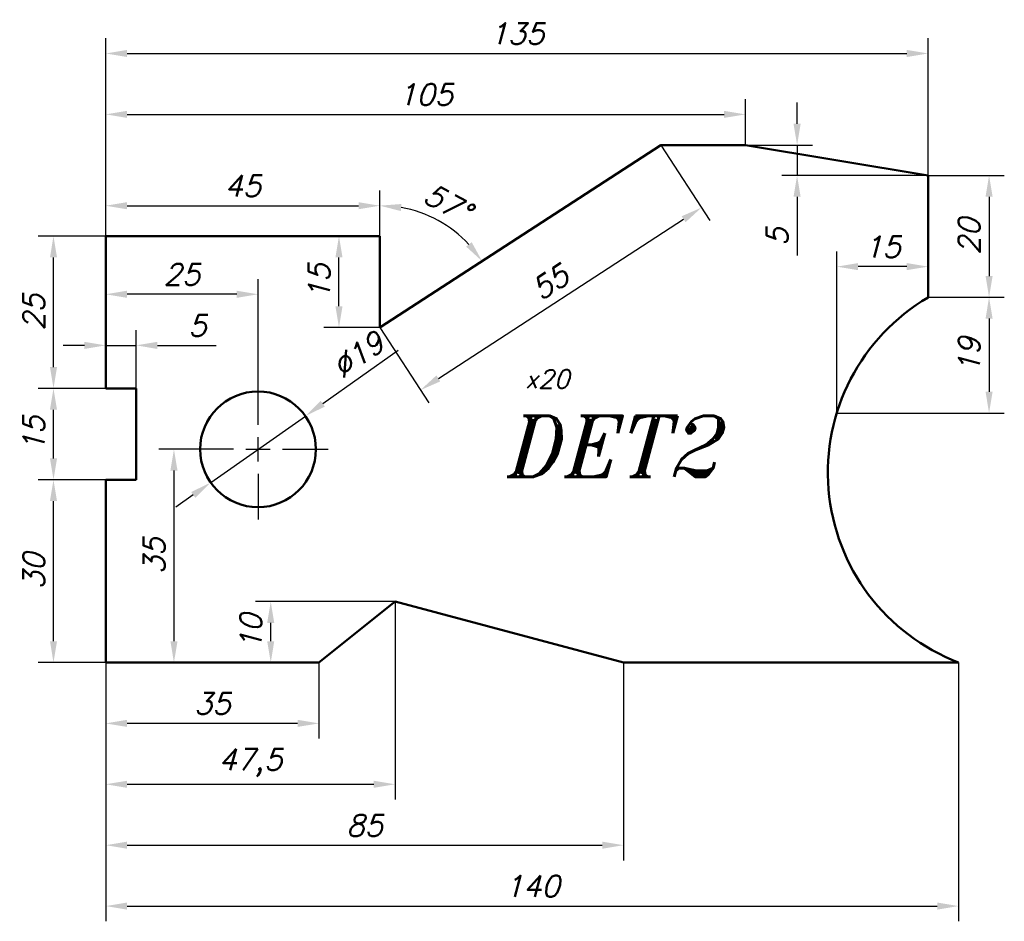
# Model space of a CAD drawing. Extents: x 56 to 218, y 18 to 166.
import ezdxf

# ---------------------------------------------------------------- set-up
doc = ezdxf.new("R2010")
doc.units = 0
doc.header["$LTSCALE"] = 0.3
doc.header["$PDMODE"] = 1
doc.header["$PDSIZE"] = 2
doc.layers.get('0').update_dxf_attribs({"linetype": 'CONTINUOUS', "lineweight": 50})
doc.layers.get('DEFPOINTS').update_dxf_attribs({"linetype": 'CONTINUOUS'})
doc.layers.add('WYM', color=6, linetype='CONTINUOUS')
doc.styles.add('ROMANT', font='ROMANT.SHX', dxfattribs={"oblique": 15})
doc.styles.add('STANDPN', font='TXT.SHX', dxfattribs={"oblique": 15})
doc.dimstyles.get("Standard").update_dxf_attribs({"dimtxt": 3.5, "dimasz": 3.5, "dimexe": 2.5, "dimexo": 0, "dimgap": 1.5, "dimtad": 1, "dimdec": 3, "dimtxsty": 'STANDPN', "dimcen": -3, "dimdle": 1.25, "dimclrt": 150, "dimadec": 0, "dimazin": 2, "dimtfac": 0.6, "dimtdec": 3, "dimtmove": 0, "dimatfit": 3, "dimfxl": 1, "dimtvp": 1.285714, "dimtolj": 1, "dimarcsym": 0})

# ---------------------------------------------------------------- blocks, each defined once
blk = doc.blocks.new('*D0')
at = {"layer": 'DEFPOINTS', "color": 0, "transparency": 16777216}
for p in [(61.43, 90), (70, 90), (70, 60)]:
    blk.add_point(p, dxfattribs=at)
at = {"layer": 'WYM', "color": 0, "lineweight": -2, "transparency": 16777216}
for p, q in [((70, 90), (58.93, 90)), ((61.43, 63.5), (61.43, 86.5)), ((70, 60), (58.93, 60))]:
    blk.add_line(p, q, dxfattribs=at)
at = {"layer": 'WYM', "color": 0, "transparency": 16777216}
for points in [[(60.85, 86.5), (62.01, 86.5), (61.43, 90)], [(60.85, 63.5), (62.01, 63.5), (61.43, 60)]]:
    blk.add_solid(points, dxfattribs=at)
at = {"layer": 'WYM', "color": 150, "transparency": 16777216, "insert": (58.18, 75), "char_height": 3.5, "attachment_point": 5, "rotation": 90, "style": 'STANDPN'}
blk.add_mtext('\\A1;30', dxfattribs=at)
blk = doc.blocks.new('*D1')
at = {"layer": 'DEFPOINTS', "color": 0, "transparency": 16777216}
for p in [(61.43, 105), (70, 105), (70, 90)]:
    blk.add_point(p, dxfattribs=at)
at = {"layer": 'WYM', "color": 0, "lineweight": -2, "transparency": 16777216}
for p, q in [((70, 105), (58.93, 105)), ((61.43, 93.5), (61.43, 101.5))]:
    blk.add_line(p, q, dxfattribs=at)
at = {"layer": 'WYM', "color": 0, "transparency": 16777216}
for points in [[(60.85, 101.5), (62.01, 101.5), (61.43, 105)], [(60.85, 93.5), (62.01, 93.5), (61.43, 90)]]:
    blk.add_solid(points, dxfattribs=at)
at = {"layer": 'WYM', "color": 150, "transparency": 16777216, "insert": (58.18, 97.5), "char_height": 3.5, "attachment_point": 5, "rotation": 90, "style": 'STANDPN'}
blk.add_mtext('\\A1;15', dxfattribs=at)
blk = doc.blocks.new('*D2')
at = {"layer": 'DEFPOINTS', "color": 0, "transparency": 16777216}
for p in [(61.43, 130), (70, 130), (70, 105)]:
    blk.add_point(p, dxfattribs=at)
at = {"layer": 'WYM', "color": 0, "lineweight": -2, "transparency": 16777216}
for p, q in [((70, 130), (58.93, 130)), ((61.43, 108.5), (61.43, 126.5))]:
    blk.add_line(p, q, dxfattribs=at)
at = {"layer": 'WYM', "color": 0, "transparency": 16777216}
for points in [[(60.85, 126.5), (62.01, 126.5), (61.43, 130)], [(60.85, 108.5), (62.01, 108.5), (61.43, 105)]]:
    blk.add_solid(points, dxfattribs=at)
at = {"layer": 'WYM', "color": 150, "transparency": 16777216, "insert": (58.18, 117.5), "char_height": 3.5, "attachment_point": 5, "rotation": 90, "style": 'STANDPN'}
blk.add_mtext('\\A1;25', dxfattribs=at)
blk = doc.blocks.new('*D3')
at = {"layer": 'DEFPOINTS', "color": 0, "transparency": 16777216}
for p in [(70, 60), (105, 60), (70, 50)]:
    blk.add_point(p, dxfattribs=at)
at = {"layer": 'WYM', "color": 0, "lineweight": -2, "transparency": 16777216}
for p, q in [((70, 60), (70, 47.5)), ((105, 60), (105, 47.5)), ((101.5, 50), (73.5, 50))]:
    blk.add_line(p, q, dxfattribs=at)
at = {"layer": 'WYM', "color": 0, "transparency": 16777216}
for points in [[(73.5, 50.58), (73.5, 49.42), (70, 50)], [(101.5, 50.58), (101.5, 49.42), (105, 50)]]:
    blk.add_solid(points, dxfattribs=at)
at = {"layer": 'WYM', "color": 150, "transparency": 16777216, "insert": (87.5, 53.25), "char_height": 3.5, "attachment_point": 5, "style": 'STANDPN'}
blk.add_mtext('\\A1;35', dxfattribs=at)
blk = doc.blocks.new('*D4')
at = {"layer": 'DEFPOINTS', "color": 0, "transparency": 16777216}
for p in [(117.5, 70), (70, 60), (117.5, 40)]:
    blk.add_point(p, dxfattribs=at)
at = {"layer": 'WYM', "color": 0, "lineweight": -2, "transparency": 16777216}
for p, q in [((117.5, 70), (117.5, 37.5)), ((70, 60), (70, 37.5)), ((73.5, 40), (114, 40))]:
    blk.add_line(p, q, dxfattribs=at)
at = {"layer": 'WYM', "color": 0, "transparency": 16777216}
for points in [[(73.5, 40.58), (73.5, 39.42), (70, 40)], [(114, 40.58), (114, 39.42), (117.5, 40)]]:
    blk.add_solid(points, dxfattribs=at)
at = {"layer": 'WYM', "color": 150, "transparency": 16777216, "insert": (93.75, 43.54), "char_height": 3.5, "attachment_point": 5, "style": 'STANDPN'}
blk.add_mtext('\\A1;47,5', dxfattribs=at)
blk = doc.blocks.new('*D5')
at = {"layer": 'DEFPOINTS', "color": 0, "transparency": 16777216}
for p in [(70, 60), (155, 60), (155, 30)]:
    blk.add_point(p, dxfattribs=at)
at = {"layer": 'WYM', "color": 0, "lineweight": -2, "transparency": 16777216}
for p, q in [((70, 60), (70, 27.5)), ((155, 60), (155, 27.5)), ((73.5, 30), (151.5, 30))]:
    blk.add_line(p, q, dxfattribs=at)
at = {"layer": 'WYM', "color": 0, "transparency": 16777216}
for points in [[(73.5, 30.58), (73.5, 29.42), (70, 30)], [(151.5, 30.58), (151.5, 29.42), (155, 30)]]:
    blk.add_solid(points, dxfattribs=at)
at = {"layer": 'WYM', "color": 150, "transparency": 16777216, "insert": (112.5, 33.25), "char_height": 3.5, "attachment_point": 5, "style": 'STANDPN'}
blk.add_mtext('\\A1;85', dxfattribs=at)
blk = doc.blocks.new('*D6')
at = {"layer": 'DEFPOINTS', "color": 0, "transparency": 16777216}
for p in [(70, 60), (210, 60), (210, 20)]:
    blk.add_point(p, dxfattribs=at)
at = {"layer": 'WYM', "color": 0, "lineweight": -2, "transparency": 16777216}
for p, q in [((70, 60), (70, 17.5)), ((210, 60), (210, 17.5)), ((73.5, 20), (206.5, 20))]:
    blk.add_line(p, q, dxfattribs=at)
at = {"layer": 'WYM', "color": 0, "transparency": 16777216}
for points in [[(73.5, 20.58), (73.5, 19.42), (70, 20)], [(206.5, 20.58), (206.5, 19.42), (210, 20)]]:
    blk.add_solid(points, dxfattribs=at)
at = {"layer": 'WYM', "color": 150, "transparency": 16777216, "insert": (140, 23.25), "char_height": 3.5, "attachment_point": 5, "style": 'STANDPN'}
blk.add_mtext('\\A1;140', dxfattribs=at)
blk = doc.blocks.new('*D7')
at = {"layer": 'DEFPOINTS', "color": 0, "transparency": 16777216}
for p in [(75, 112.07), (70, 105), (75, 105)]:
    blk.add_point(p, dxfattribs=at)
at = {"layer": 'WYM', "color": 0, "lineweight": -2, "transparency": 16777216}
for p, q in [((70, 105), (70, 114.57)), ((75, 105), (75, 114.57)), ((66.5, 112.07), (63, 112.07)), ((70, 112.07), (75, 112.07)), ((78.5, 112.07), (88.11, 112.07))]:
    blk.add_line(p, q, dxfattribs=at)
at = {"layer": 'WYM', "color": 0, "transparency": 16777216}
for points in [[(66.5, 112.65), (66.5, 111.48), (70, 112.07)], [(78.5, 112.65), (78.5, 111.48), (75, 112.07)]]:
    blk.add_solid(points, dxfattribs=at)
at = {"layer": 'WYM', "color": 150, "transparency": 16777216, "insert": (85.06, 115.32), "char_height": 3.5, "attachment_point": 5, "style": 'STANDPN'}
blk.add_mtext('\\A1;5', dxfattribs=at)
blk = doc.blocks.new('*D8')
at = {"layer": 'DEFPOINTS', "color": 0, "transparency": 16777216}
for p in [(70, 122.35), (70, 120.46), (95, 106.5)]:
    blk.add_point(p, dxfattribs=at)
at = {"layer": 'WYM', "color": 0, "lineweight": -2, "transparency": 16777216}
for p, q in [((95, 106.5), (95, 122.96)), ((70, 122.35), (70, 117.96)), ((91.5, 120.46), (73.5, 120.46))]:
    blk.add_line(p, q, dxfattribs=at)
at = {"layer": 'WYM', "color": 0, "transparency": 16777216}
for points in [[(73.5, 121.04), (73.5, 119.87), (70, 120.46)], [(91.5, 121.04), (91.5, 119.87), (95, 120.46)]]:
    blk.add_solid(points, dxfattribs=at)
at = {"layer": 'WYM', "color": 150, "transparency": 16777216, "insert": (82.5, 123.71), "char_height": 3.5, "attachment_point": 5, "style": 'STANDPN'}
blk.add_mtext('\\A1;25', dxfattribs=at)
blk = doc.blocks.new('*D9')
at = {"layer": 'DEFPOINTS', "color": 0, "transparency": 16777216}
for p in [(83.5, 95), (81.2, 60), (83.64, 60)]:
    blk.add_point(p, dxfattribs=at)
at = {"layer": 'WYM', "color": 0, "lineweight": -2, "transparency": 16777216}
for p, q in [((83.5, 95), (78.7, 95)), ((81.2, 91.5), (81.2, 63.5)), ((83.64, 60), (78.7, 60))]:
    blk.add_line(p, q, dxfattribs=at)
at = {"layer": 'WYM', "color": 0, "transparency": 16777216}
for points in [[(80.62, 91.5), (81.79, 91.5), (81.2, 95)], [(80.62, 63.5), (81.79, 63.5), (81.2, 60)]]:
    blk.add_solid(points, dxfattribs=at)
at = {"layer": 'WYM', "color": 150, "transparency": 16777216, "insert": (77.95, 77.5), "char_height": 3.5, "attachment_point": 5, "rotation": 90, "style": 'STANDPN'}
blk.add_mtext('\\A1;35', dxfattribs=at)
blk = doc.blocks.new('*D10')
at = {"layer": 'DEFPOINTS', "color": 0, "transparency": 16777216}
for p in [(102.77, 100.47), (87.23, 89.53)]:
    blk.add_point(p, dxfattribs=at)
at = {"layer": 'WYM', "color": 0, "lineweight": -2, "transparency": 16777216}
for p, q in [((118.02, 111.21), (105.63, 102.48)), ((87.23, 89.53), (102.77, 100.47)), ((84.37, 87.52), (81.51, 85.5))]:
    blk.add_line(p, q, dxfattribs=at)
at = {"layer": 'WYM', "color": 0, "transparency": 16777216}
for points in [[(105.29, 102.96), (105.97, 102.01), (102.77, 100.47)], [(84.03, 87.99), (84.71, 87.04), (87.23, 89.53)]]:
    blk.add_solid(points, dxfattribs=at)
at = {"layer": 'WYM', "color": 150, "transparency": 16777216, "insert": (111.39, 110.51), "char_height": 3.5, "attachment_point": 5, "rotation": 35.152, "style": 'STANDPN'}
blk.add_mtext('\\A1;∅19', dxfattribs=at)
blk = doc.blocks.new('*D11')
at = {"layer": 'DEFPOINTS', "color": 0, "transparency": 16777216}
for p in [(108.29, 130), (115, 130), (115, 115)]:
    blk.add_point(p, dxfattribs=at)
at = {"layer": 'WYM', "color": 0, "lineweight": -2, "transparency": 16777216}
for p, q in [((115, 130), (105.79, 130)), ((108.29, 118.5), (108.29, 126.5)), ((115, 115), (105.79, 115))]:
    blk.add_line(p, q, dxfattribs=at)
at = {"layer": 'WYM', "color": 0, "transparency": 16777216}
for points in [[(107.71, 126.5), (108.87, 126.5), (108.29, 130)], [(107.71, 118.5), (108.87, 118.5), (108.29, 115)]]:
    blk.add_solid(points, dxfattribs=at)
at = {"layer": 'WYM', "color": 150, "transparency": 16777216, "insert": (105.04, 122.5), "char_height": 3.5, "attachment_point": 5, "rotation": 90, "style": 'STANDPN'}
blk.add_mtext('\\A1;15', dxfattribs=at)
blk = doc.blocks.new('*D12')
at = {"layer": 'DEFPOINTS', "color": 0, "transparency": 16777216}
for p in [(161.13, 144.96), (167.79, 134.69), (115, 115)]:
    blk.add_point(p, dxfattribs=at)
at = {"layer": 'WYM', "color": 0, "lineweight": -2, "transparency": 16777216}
for p, q in [((161.13, 144.96), (169.15, 132.59)), ((124.6, 106.64), (164.86, 132.78)), ((115, 115), (123.03, 102.64))]:
    blk.add_line(p, q, dxfattribs=at)
at = {"layer": 'WYM', "color": 0, "transparency": 16777216}
for points in [[(164.54, 133.27), (165.18, 132.29), (167.79, 134.69)], [(124.28, 107.13), (124.92, 106.15), (121.67, 104.73)]]:
    blk.add_solid(points, dxfattribs=at)
at = {"layer": 'WYM', "color": 150, "transparency": 16777216, "insert": (142.96, 122.44), "char_height": 3.5, "attachment_point": 5, "rotation": 33, "style": 'STANDPN'}
blk.add_mtext('\\A1;55', dxfattribs=at)
blk = doc.blocks.new('*D13')
at = {"layer": 'DEFPOINTS', "color": 0, "transparency": 16777216}
for p in [(175, 150), (175, 144.96), (70, 130)]:
    blk.add_point(p, dxfattribs=at)
at = {"layer": 'WYM', "color": 0, "lineweight": -2, "transparency": 16777216}
for p, q in [((70, 130), (70, 152.5)), ((175, 144.96), (175, 152.5)), ((73.5, 150), (171.5, 150))]:
    blk.add_line(p, q, dxfattribs=at)
at = {"layer": 'WYM', "color": 0, "transparency": 16777216}
for points in [[(73.5, 150.58), (73.5, 149.42), (70, 150)], [(171.5, 150.58), (171.5, 149.42), (175, 150)]]:
    blk.add_solid(points, dxfattribs=at)
at = {"layer": 'WYM', "color": 150, "transparency": 16777216, "insert": (122.5, 153.25), "char_height": 3.5, "attachment_point": 5, "style": 'STANDPN'}
blk.add_mtext('\\A1;105', dxfattribs=at)
blk = doc.blocks.new('*D14')
at = {"layer": 'DEFPOINTS', "color": 0, "transparency": 16777216}
for p in [(205, 160), (205, 139.96), (70, 130)]:
    blk.add_point(p, dxfattribs=at)
at = {"layer": 'WYM', "color": 0, "lineweight": -2, "transparency": 16777216}
for p, q in [((70, 130), (70, 162.5)), ((205, 139.96), (205, 162.5)), ((73.5, 160), (201.5, 160))]:
    blk.add_line(p, q, dxfattribs=at)
at = {"layer": 'WYM', "color": 0, "transparency": 16777216}
for points in [[(73.5, 160.58), (73.5, 159.42), (70, 160)], [(201.5, 160.58), (201.5, 159.42), (205, 160)]]:
    blk.add_solid(points, dxfattribs=at)
at = {"layer": 'WYM', "color": 150, "transparency": 16777216, "insert": (137.5, 163.25), "char_height": 3.5, "attachment_point": 5, "style": 'STANDPN'}
blk.add_mtext('\\A1;135', dxfattribs=at)
blk = doc.blocks.new('*D15')
at = {"layer": 'DEFPOINTS', "color": 0, "transparency": 16777216}
for p in [(115, 135), (70, 130), (115, 130)]:
    blk.add_point(p, dxfattribs=at)
at = {"layer": 'WYM', "color": 0, "lineweight": -2, "transparency": 16777216}
for p, q in [((70, 130), (70, 137.5)), ((115, 130), (115, 137.5)), ((73.5, 135), (111.5, 135))]:
    blk.add_line(p, q, dxfattribs=at)
at = {"layer": 'WYM', "color": 0, "transparency": 16777216}
for points in [[(73.5, 135.58), (73.5, 134.42), (70, 135)], [(111.5, 135.58), (111.5, 134.42), (115, 135)]]:
    blk.add_solid(points, dxfattribs=at)
at = {"layer": 'WYM', "color": 150, "transparency": 16777216, "insert": (92.5, 138.25), "char_height": 3.5, "attachment_point": 5, "style": 'STANDPN'}
blk.add_mtext('\\A1;45', dxfattribs=at)
blk = doc.blocks.new('*D16')
at = {"layer": 'DEFPOINTS', "color": 0, "transparency": 16777216}
for p in [(161.13, 144.96), (115, 130), (127.32, 130.76), (115, 115), (115, 115)]:
    blk.add_point(p, dxfattribs=at)
at = {"layer": 'WYM', "color": 0, "lineweight": -2, "transparency": 16777216}
blk.add_line((115, 130), (115, 137.51), dxfattribs=at)
blk.add_arc((115, 115), 20.01, 43.0367, 79.9633, dxfattribs=at)
at = {"layer": 'WYM', "color": 0, "transparency": 16777216}
for points in [[(118.44, 134.12), (118.54, 135.28), (115, 135.01)], [(130.08, 129.01), (129.16, 128.29), (131.78, 125.9)]]:
    blk.add_solid(points, dxfattribs=at)
at = {"layer": 'WYM', "color": 150, "transparency": 16777216, "insert": (126.1, 135.44), "char_height": 3.5, "attachment_point": 5, "rotation": 331.5, "style": 'STANDPN'}
blk.add_mtext('\\A1;57°', dxfattribs=at)
blk = doc.blocks.new('*D17')
at = {"layer": 'DEFPOINTS', "color": 0, "transparency": 16777216}
for p in [(175, 144.96), (183.49, 139.96), (205, 139.96)]:
    blk.add_point(p, dxfattribs=at)
at = {"layer": 'WYM', "color": 0, "lineweight": -2, "transparency": 16777216}
for p, q in [((183.49, 148.46), (183.49, 151.96)), ((175, 144.96), (185.99, 144.96)), ((183.49, 144.96), (183.49, 139.96)), ((205, 139.96), (180.99, 139.96)), ((183.49, 136.46), (183.49, 126.84))]:
    blk.add_line(p, q, dxfattribs=at)
at = {"layer": 'WYM', "color": 0, "transparency": 16777216}
for points in [[(182.9, 148.46), (184.07, 148.46), (183.49, 144.96)], [(182.9, 136.46), (184.07, 136.46), (183.49, 139.96)]]:
    blk.add_solid(points, dxfattribs=at)
at = {"layer": 'WYM', "color": 150, "transparency": 16777216, "insert": (180.24, 129.9), "char_height": 3.5, "attachment_point": 5, "rotation": 90, "style": 'STANDPN'}
blk.add_mtext('\\A1;5', dxfattribs=at)
blk = doc.blocks.new('*D18')
at = {"layer": 'DEFPOINTS', "color": 0, "transparency": 16777216}
for p in [(205, 139.96), (205, 119.96), (215, 119.96)]:
    blk.add_point(p, dxfattribs=at)
at = {"layer": 'WYM', "color": 0, "lineweight": -2, "transparency": 16777216}
for p, q in [((205, 139.96), (217.5, 139.96)), ((215, 136.46), (215, 123.46)), ((205, 119.96), (217.5, 119.96))]:
    blk.add_line(p, q, dxfattribs=at)
at = {"layer": 'WYM', "color": 0, "transparency": 16777216}
for points in [[(214.42, 136.46), (215.58, 136.46), (215, 139.96)], [(214.42, 123.46), (215.58, 123.46), (215, 119.96)]]:
    blk.add_solid(points, dxfattribs=at)
at = {"layer": 'WYM', "color": 150, "transparency": 16777216, "insert": (211.75, 129.96), "char_height": 3.5, "attachment_point": 5, "rotation": 90, "style": 'STANDPN'}
blk.add_mtext('\\A1;20', dxfattribs=at)
blk = doc.blocks.new('*D19')
at = {"layer": 'DEFPOINTS', "color": 0, "transparency": 16777216}
for p in [(205, 119.96), (190, 100.96), (215, 100.96)]:
    blk.add_point(p, dxfattribs=at)
at = {"layer": 'WYM', "color": 0, "lineweight": -2, "transparency": 16777216}
for p, q in [((205, 119.96), (217.5, 119.96)), ((215, 116.46), (215, 104.46)), ((190, 100.96), (217.5, 100.96))]:
    blk.add_line(p, q, dxfattribs=at)
at = {"layer": 'WYM', "color": 0, "transparency": 16777216}
for points in [[(214.42, 116.46), (215.58, 116.46), (215, 119.96)], [(214.42, 104.46), (215.58, 104.46), (215, 100.96)]]:
    blk.add_solid(points, dxfattribs=at)
at = {"layer": 'WYM', "color": 150, "transparency": 16777216, "insert": (211.75, 110.46), "char_height": 3.5, "attachment_point": 5, "rotation": 90, "style": 'STANDPN'}
blk.add_mtext('\\A1;19', dxfattribs=at)
blk = doc.blocks.new('*D20')
at = {"layer": 'DEFPOINTS', "color": 0, "transparency": 16777216}
for p in [(190, 125), (205, 119.96), (190, 100.96)]:
    blk.add_point(p, dxfattribs=at)
at = {"layer": 'WYM', "color": 0, "lineweight": -2, "transparency": 16777216}
for p, q in [((190, 100.96), (190, 127.5)), ((205, 119.96), (205, 127.5)), ((201.5, 125), (193.5, 125))]:
    blk.add_line(p, q, dxfattribs=at)
at = {"layer": 'WYM', "color": 0, "transparency": 16777216}
for points in [[(193.5, 125.58), (193.5, 124.42), (190, 125)], [(201.5, 125.58), (201.5, 124.42), (205, 125)]]:
    blk.add_solid(points, dxfattribs=at)
at = {"layer": 'WYM', "color": 150, "transparency": 16777216, "insert": (197.5, 128.25), "char_height": 3.5, "attachment_point": 5, "style": 'STANDPN'}
blk.add_mtext('\\A1;15', dxfattribs=at)
blk = doc.blocks.new('*D21')
at = {"layer": 'DEFPOINTS', "color": 0, "transparency": 16777216}
for p in [(97.09, 70), (117.5, 70), (105, 60)]:
    blk.add_point(p, dxfattribs=at)
at = {"layer": 'WYM', "color": 0, "lineweight": -2, "transparency": 16777216}
for p, q in [((117.5, 70), (94.59, 70)), ((97.09, 63.5), (97.09, 66.5)), ((105, 60), (94.59, 60))]:
    blk.add_line(p, q, dxfattribs=at)
at = {"layer": 'WYM', "color": 0, "transparency": 16777216}
for points in [[(96.51, 66.5), (97.67, 66.5), (97.09, 70)], [(96.51, 63.5), (97.67, 63.5), (97.09, 60)]]:
    blk.add_solid(points, dxfattribs=at)
at = {"layer": 'WYM', "color": 150, "transparency": 16777216, "insert": (93.84, 65), "char_height": 3.5, "attachment_point": 5, "rotation": 90, "style": 'STANDPN'}
blk.add_mtext('\\A1;10', dxfattribs=at)

msp = doc.modelspace()

# ---------------------------------------------------------------- linework, layer by layer
for p, q in [((115, 115), (161.1269, 144.9551)), ((161.1269, 144.9551), (175, 144.9551)), ((175, 144.9551), (205, 139.9551)), ((205, 139.9551), (205, 119.9551)), ((70, 105), (70, 130)), ((70, 130), (115, 130)), ((115, 130), (115, 115)), ((75, 105), (70, 105)), ((75, 90), (75, 105)), ((70, 60), (70, 90)), ((70, 90), (75, 90)), ((105, 60), (117.5, 70)), ((117.5, 70), (155, 60)), ((70, 60), (105, 60)), ((155, 60), (210, 60))]:
    msp.add_line(p, q)
msp.add_circle((95, 95), 9.5)
msp.add_arc((221.9155, 91.1798), 33.379, 120.448959, 249.085419)
at = {"layer": 'WYM', "linetype": 'Continuous'}
for p, q in [((95, 99), (95, 106.5)), ((95, 93), (95, 97)), ((91, 95), (83.5, 95)), ((93, 95), (97, 95)), ((99, 95), (106.5, 95)), ((95, 91), (95, 83.5))]:
    msp.add_line(p, q, dxfattribs=at)

# ---------------------------------------------------------------- texts
at = {"lineweight": -3, "oblique": 15}
for s, height, style, p in [('x20', 3, 'STANDPN', (138.8133, 105.0448)), ('DET2', 10, 'ROMANT', (135.0156, 90.496))]:
    msp.add_text(s, height=height, dxfattribs=dict(at, style=style)).set_placement(p)

# ---------------------------------------------------------------- dimensions: what is measured, and where the dimension line sits
at = {"layer": 'WYM'}
for base, p1, p2, picture, middle in [((205, 160), (70, 130), (205, 139.9551), '*D14', (137.5, 163.25)), ((175, 150), (70, 130), (175, 144.9551), '*D13', (122.5, 153.25)), ((115, 135), (70, 130), (115, 130), '*D15', (92.5, 138.25)), ((190, 125), (205, 119.9551), (190, 100.9551), '*D20', (197.5, 128.25)), ((70, 120.4582), (95, 106.5), (70, 122.3531), '*D8', (82.5, 123.7082)), ((75, 112.0666), (70, 105), (75, 105), '*D7', (85.0574, 115.3166)), ((117.5, 40), (70, 60), (117.5, 70), '*D4', (93.75, 43.5417)), ((70, 50), (105, 60), (70, 60), '*D3', (87.5, 53.25)), ((155, 30), (70, 60), (155, 60), '*D5', (112.5, 33.25)), ((210, 20), (70, 60), (210, 60), '*D6', (140, 23.25))]:
    dim = msp.add_linear_dim(base=base, p1=p1, p2=p2, dimstyle='Standard', dxfattribs=at)
    dim.commit()
    dim.dimension.update_dxf_attribs({"geometry": picture, "text_midpoint": middle})
for base, p1, p2, picture, middle in [((183.4877, 139.9551), (175, 144.9551), (205, 139.9551), '*D17', (180.2377, 129.8977)), ((215, 119.9551), (205, 139.9551), (205, 119.9551), '*D18', (211.75, 129.9551)), ((108.2893, 130), (115, 115), (115, 130), '*D11', (105.0393, 122.5)), ((215, 100.9551), (205, 119.9551), (190, 100.9551), '*D19', (211.75, 110.4551)), ((81.2024, 60), (83.5, 95), (83.6403, 60), '*D9', (77.9524, 77.5)), ((61.4291, 90), (70, 60), (70, 90), '*D0', (58.1791, 75)), ((97.0898, 70), (105, 60), (117.5, 70), '*D21', (93.8398, 65))]:
    dim = msp.add_linear_dim(base=base, p1=p1, p2=p2, angle=90, dimstyle='Standard', dxfattribs=at)
    dim.commit()
    dim.dimension.update_dxf_attribs({"geometry": picture, "text_midpoint": middle})
dim = msp.add_aligned_dim(p1=(115, 115), p2=(161.1269, 144.9551), distance=-12.2398, dimstyle='Standard', dxfattribs=at)
dim.commit()
dim.dimension.update_dxf_attribs({"geometry": '*D12', "text_midpoint": (142.9597, 122.4381)})
dim = msp.add_angular_dim_2l(base=(127.3168, 130.7648), line1=((115, 130), (115, 115)), line2=((115, 115), (161.1269, 144.9551)), dimstyle='Standard', override={"dimadec": 3}, dxfattribs=at)
dim.commit()
dim.dimension.update_dxf_attribs({"geometry": '*D16', "text_midpoint": (126.0967, 135.4376)})
for base, p1, p2, picture, middle in [((61.4291, 130), (70, 105), (70, 130), '*D2', (58.1791, 117.5)), ((61.4291, 105), (70, 90), (70, 105), '*D1', (58.1791, 97.5))]:
    dim = msp.add_linear_dim(base=base, p1=p1, p2=p2, angle=90, dimstyle='Standard', override={"dimse1": 1, "dimtmove": 1}, dxfattribs=at)
    dim.commit()
    dim.dimension.update_dxf_attribs({"geometry": picture, "text_midpoint": middle})
dim = msp.add_diameter_dim_2p(p1=(87.2325, 89.5304), p2=(102.7675, 100.4696), dimstyle='Standard', dxfattribs=at)
dim.commit()
dim.dimension.update_dxf_attribs({"geometry": '*D10', "text_midpoint": (111.385, 110.5127)})

doc.saveas('drawing.dxf')
